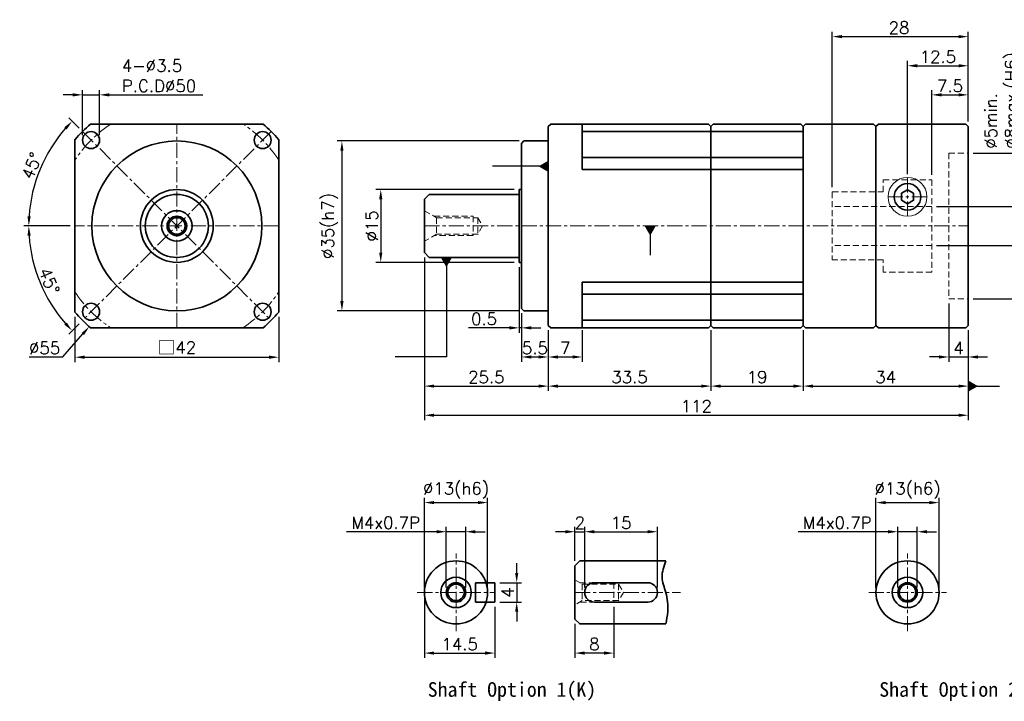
# Model space of a CAD drawing. Header units: millimetres. Extents: x -189 to 775, y -31 to 500.
# Tile 1 of 2: x -189 to 14, y -31 to 109. Entities that reach past the tile are written whole.
import ezdxf

# ---------------------------------------------------------------- set-up
doc = ezdxf.new("R2010")
doc.units = ezdxf.units.MM
doc.header["$LTSCALE"] = 2.5
doc.linetypes.add('CENTER', pattern=[2, 1.25, -0.25, 0.25, -0.25])
doc.linetypes.add('DASHED', pattern=[0.75, 0.5, -0.25])
doc.layers.get('0').update_dxf_attribs({"lineweight": 35})
for name, color, linetype, lineweight in [('DIM', 6, 'Continuous', 18), ('中心線', 1, 'CENTER', 18), ('圖框', 7, 'Continuous', 18), ('虛線', 5, 'DASHED', 18)]:
    doc.layers.add(name, color=color, linetype=linetype, lineweight=lineweight)
doc.styles.get("Standard").update_dxf_attribs({"font": 'romans.shx'})
doc.dimstyles.new('R', dxfattribs={"dimtxt": 2.5, "dimasz": 2, "dimexe": 1, "dimexo": 1, "dimgap": 0.6, "dimtad": 1, "dimtoh": 1, "dimdec": 4, "dimdsep": 46, "dimtxsty": 'Standard', "dimcen": 0.5, "dimdle": 1, "dimclrt": 7, "dimadec": 4, "dimazin": 2, "dimtfac": 1, "dimtdec": 4, "dimtofl": 0, "dimtmove": 0, "dimatfit": 3, "dimfxl": 0, "dimtolj": 1, "dimarcsym": 0})
doc.dimstyles.get("Standard").update_dxf_attribs({"dimtxt": 2.5, "dimasz": 2, "dimexe": 1, "dimexo": 1, "dimgap": 0.6, "dimtad": 1, "dimdec": 4, "dimdsep": 46, "dimtxsty": 'Standard', "dimcen": 0.5, "dimdle": 1, "dimclrt": 7, "dimadec": 4, "dimazin": 2, "dimtfac": 1, "dimtdec": 4, "dimtofl": 0, "dimtmove": 0, "dimatfit": 3, "dimfxl": 0, "dimtolj": 1, "dimarcsym": 0})

# ---------------------------------------------------------------- blocks, each defined once
blk = doc.blocks.new('*D9')
at = {"layer": 'Defpoints', "color": 0}
for p in [(-92.9, 9.75), (-105.9, -8.75), (-92.9, -8.75)]:
    blk.add_point(p, dxfattribs=at)
at = {"layer": 'DIM', "color": 0, "lineweight": -2}
for p, q in [((-105.9, -7.75), (-105.9, 10.75)), ((-92.9, -7.75), (-92.9, 10.75)), ((-103.9, 9.75), (-94.9, 9.75))]:
    blk.add_line(p, q, dxfattribs=at)
at = {"layer": 'DIM', "color": 0}
for points in [[(-103.9, 10.08), (-103.9, 9.42), (-105.9, 9.75)], [(-94.9, 10.08), (-94.9, 9.42), (-92.9, 9.75)]]:
    blk.add_solid(points, dxfattribs=at)
at = {"layer": 'DIM', "color": 7, "insert": (-99.4, 12.25), "char_height": 2.5, "attachment_point": 5}
blk.add_mtext('\\A1;%%C13(h6)', dxfattribs=at)
blk = doc.blocks.new('*D10')
at = {"layer": 'Defpoints', "color": 0}
for p in [(-97.4, 3.75), (-101.4, -8.75), (-97.4, -8.75)]:
    blk.add_point(p, dxfattribs=at)
at = {"layer": 'DIM', "color": 0, "lineweight": -2}
for p, q in [((-101.4, -7.75), (-101.4, 4.75)), ((-97.4, -7.75), (-97.4, 4.75)), ((-103.4, 3.75), (-121.93, 3.75)), ((-97.4, 3.75), (-101.4, 3.75)), ((-95.4, 3.75), (-93.4, 3.75))]:
    blk.add_line(p, q, dxfattribs=at)
at = {"layer": 'DIM', "color": 0}
for points in [[(-103.4, 4.08), (-103.4, 3.42), (-101.4, 3.75)], [(-95.4, 4.08), (-95.4, 3.42), (-97.4, 3.75)]]:
    blk.add_solid(points, dxfattribs=at)
at = {"layer": 'DIM', "color": 7, "insert": (-113.89, 5.6), "char_height": 2.5, "attachment_point": 5}
blk.add_mtext('\\A1;M4x0.7P', dxfattribs=at)
blk = doc.blocks.new('*D11')
at = {"layer": 'Defpoints', "color": 0}
for p in [(-105.9, -8.75), (-91.4, -10.75), (-91.4, -21.25)]:
    blk.add_point(p, dxfattribs=at)
at = {"layer": 'DIM', "color": 0, "lineweight": -2}
for p, q in [((-105.9, -9.75), (-105.9, -22.25)), ((-91.4, -11.75), (-91.4, -22.25)), ((-103.9, -21.25), (-93.4, -21.25))]:
    blk.add_line(p, q, dxfattribs=at)
at = {"layer": 'DIM', "color": 0}
for points in [[(-103.9, -20.92), (-103.9, -21.58), (-105.9, -21.25)], [(-93.4, -20.92), (-93.4, -21.58), (-91.4, -21.25)]]:
    blk.add_solid(points, dxfattribs=at)
at = {"layer": 'DIM', "color": 7, "insert": (-98.65, -19.4), "char_height": 2.5, "attachment_point": 5}
blk.add_mtext('\\A1;14.5', dxfattribs=at)
blk = doc.blocks.new('*D12')
at = {"layer": 'Defpoints', "color": 0}
for p in [(-91.4, -6.75), (-91.4, -10.75), (-86.9, -10.75)]:
    blk.add_point(p, dxfattribs=at)
at = {"layer": 'DIM', "color": 0, "lineweight": -2}
for p, q in [((-86.9, -4.75), (-86.9, -2.75)), ((-90.4, -6.75), (-85.9, -6.75)), ((-86.9, -6.75), (-86.9, -10.75)), ((-90.4, -10.75), (-85.9, -10.75)), ((-86.9, -12.75), (-86.9, -14.75))]:
    blk.add_line(p, q, dxfattribs=at)
at = {"layer": 'DIM', "color": 0}
for points in [[(-87.23, -4.75), (-86.57, -4.75), (-86.9, -6.75)], [(-87.23, -12.75), (-86.57, -12.75), (-86.9, -10.75)]]:
    blk.add_solid(points, dxfattribs=at)
at = {"layer": 'DIM', "color": 7, "insert": (-88.75, -8.75), "char_height": 2.5, "attachment_point": 5, "rotation": 90}
blk.add_mtext('\\A1;4', dxfattribs=at)
blk = doc.blocks.new('*D13')
at = {"layer": 'Defpoints', "color": 0}
for p in [(-72.9, 3.75), (-74.9, -3.25), (-72.9, -8.75)]:
    blk.add_point(p, dxfattribs=at)
at = {"layer": 'DIM', "color": 0, "lineweight": -2}
for p, q in [((-74.9, -2.25), (-74.9, 4.75)), ((-72.9, -7.75), (-72.9, 4.75)), ((-76.9, 3.75), (-78.9, 3.75)), ((-74.9, 3.75), (-72.9, 3.75)), ((-70.9, 3.75), (-68.9, 3.75))]:
    blk.add_line(p, q, dxfattribs=at)
at = {"layer": 'DIM', "color": 0}
for points in [[(-76.9, 4.08), (-76.9, 3.42), (-74.9, 3.75)], [(-70.9, 4.08), (-70.9, 3.42), (-72.9, 3.75)]]:
    blk.add_solid(points, dxfattribs=at)
at = {"layer": 'DIM', "color": 7, "insert": (-73.9, 5.6), "char_height": 2.5, "attachment_point": 5}
blk.add_mtext('\\A1;2', dxfattribs=at)
blk = doc.blocks.new('*D14')
at = {"layer": 'Defpoints', "color": 0}
for p in [(-57.9, 3.75), (-72.9, -8.75), (-57.9, -8.75)]:
    blk.add_point(p, dxfattribs=at)
at = {"layer": 'DIM', "color": 0, "lineweight": -2}
for p, q in [((-72.9, -7.75), (-72.9, 4.75)), ((-57.9, -7.75), (-57.9, 4.75)), ((-70.9, 3.75), (-59.9, 3.75))]:
    blk.add_line(p, q, dxfattribs=at)
at = {"layer": 'DIM', "color": 0}
for points in [[(-70.9, 4.08), (-70.9, 3.42), (-72.9, 3.75)], [(-59.9, 4.08), (-59.9, 3.42), (-57.9, 3.75)]]:
    blk.add_solid(points, dxfattribs=at)
at = {"layer": 'DIM', "color": 7, "insert": (-65.4, 5.6), "char_height": 2.5, "attachment_point": 5}
blk.add_mtext('\\A1;15', dxfattribs=at)
blk = doc.blocks.new('*D15')
at = {"layer": 'Defpoints', "color": 0}
for p in [(-66.9, -10.75), (-74.9, -14.25), (-74.9, -21.25)]:
    blk.add_point(p, dxfattribs=at)
at = {"layer": 'DIM', "color": 0, "lineweight": -2}
for p, q in [((-66.9, -11.75), (-66.9, -22.25)), ((-74.9, -15.25), (-74.9, -22.25)), ((-68.9, -21.25), (-72.9, -21.25))]:
    blk.add_line(p, q, dxfattribs=at)
at = {"layer": 'DIM', "color": 0}
for points in [[(-72.9, -20.92), (-72.9, -21.58), (-74.9, -21.25)], [(-68.9, -20.92), (-68.9, -21.58), (-66.9, -21.25)]]:
    blk.add_solid(points, dxfattribs=at)
at = {"layer": 'DIM', "color": 7, "insert": (-70.9, -19.4), "char_height": 2.5, "attachment_point": 5}
blk.add_mtext('\\A1;8', dxfattribs=at)
blk = doc.blocks.new('*D16')
at = {"layer": 'Defpoints', "color": 0}
for p in [(-86.4, 74.25), (-114.9, 59.25), (-86.4, 59.25)]:
    blk.add_point(p, dxfattribs=at)
at = {"layer": 'DIM', "color": 0, "lineweight": -2}
for p, q in [((-87.4, 74.25), (-115.9, 74.25)), ((-114.9, 72.25), (-114.9, 61.25)), ((-87.4, 59.25), (-115.9, 59.25))]:
    blk.add_line(p, q, dxfattribs=at)
at = {"layer": 'DIM', "color": 0}
for points in [[(-115.23, 72.25), (-114.57, 72.25), (-114.9, 74.25)], [(-115.23, 61.25), (-114.57, 61.25), (-114.9, 59.25)]]:
    blk.add_solid(points, dxfattribs=at)
at = {"layer": 'DIM', "color": 7, "insert": (-116.75, 66.75), "char_height": 2.5, "attachment_point": 5, "rotation": 90}
blk.add_mtext('\\A1;%%C15', dxfattribs=at)
blk = doc.blocks.new('*D21')
at = {"layer": 'Defpoints', "color": 0}
for p in [(-85.4, 84.25), (-122.9, 49.25), (-85.4, 49.25)]:
    blk.add_point(p, dxfattribs=at)
at = {"layer": 'DIM', "color": 0, "lineweight": -2}
for p, q in [((-86.4, 84.25), (-123.9, 84.25)), ((-122.9, 82.25), (-122.9, 51.25)), ((-86.4, 49.25), (-123.9, 49.25))]:
    blk.add_line(p, q, dxfattribs=at)
at = {"layer": 'DIM', "color": 0}
for points in [[(-123.23, 82.25), (-122.57, 82.25), (-122.9, 84.25)], [(-123.23, 51.25), (-122.57, 51.25), (-122.9, 49.25)]]:
    blk.add_solid(points, dxfattribs=at)
at = {"layer": 'DIM', "color": 7, "insert": (-125.4, 66.75), "char_height": 2.5, "attachment_point": 5, "rotation": 90}
blk.add_mtext('\\A1;%%C35(h7)', dxfattribs=at)
blk = doc.blocks.new('*D22')
at = {"layer": 'Defpoints', "color": 0}
for p in [(-86.4, 59.27), (-85.9, 49.75), (-85.9, 45.75)]:
    blk.add_point(p, dxfattribs=at)
at = {"layer": 'DIM', "color": 0, "lineweight": -2}
for p, q in [((-86.4, 58.27), (-86.4, 44.75)), ((-85.9, 48.75), (-85.9, 44.75)), ((-88.4, 45.75), (-96.84, 45.75)), ((-85.9, 45.75), (-86.4, 45.75)), ((-83.9, 45.75), (-81.9, 45.75))]:
    blk.add_line(p, q, dxfattribs=at)
at = {"layer": 'DIM', "color": 0}
for points in [[(-88.4, 46.08), (-88.4, 45.42), (-86.4, 45.75)], [(-83.9, 46.08), (-83.9, 45.42), (-85.9, 45.75)]]:
    blk.add_solid(points, dxfattribs=at)
at = {"layer": 'DIM', "color": 7, "insert": (-93.62, 47.6), "char_height": 2.5, "attachment_point": 5}
blk.add_mtext('\\A1;0.5', dxfattribs=at)
blk = doc.blocks.new('*D23')
at = {"layer": 'Defpoints', "color": 0}
for p in [(-105.9, 61.25), (-80.4, 46.25), (-80.4, 33.75)]:
    blk.add_point(p, dxfattribs=at)
at = {"layer": 'DIM', "color": 0, "lineweight": -2}
for p, q in [((-105.9, 60.25), (-105.9, 32.75)), ((-80.4, 45.25), (-80.4, 32.75)), ((-103.9, 33.75), (-82.4, 33.75))]:
    blk.add_line(p, q, dxfattribs=at)
at = {"layer": 'DIM', "color": 0}
for points in [[(-103.9, 34.08), (-103.9, 33.42), (-105.9, 33.75)], [(-82.4, 34.08), (-82.4, 33.42), (-80.4, 33.75)]]:
    blk.add_solid(points, dxfattribs=at)
at = {"layer": 'DIM', "color": 7, "insert": (-93.15, 35.6), "char_height": 2.5, "attachment_point": 5}
blk.add_mtext('\\A1;25.5', dxfattribs=at)
blk = doc.blocks.new('*D24')
at = {"layer": 'Defpoints', "color": 0}
for p in [(-85.9, 49.75), (-80.4, 46.25), (-80.4, 39.75)]:
    blk.add_point(p, dxfattribs=at)
at = {"layer": 'DIM', "color": 0, "lineweight": -2}
for p, q in [((-85.9, 48.75), (-85.9, 38.75)), ((-80.4, 45.25), (-80.4, 38.75)), ((-83.9, 39.75), (-82.4, 39.75))]:
    blk.add_line(p, q, dxfattribs=at)
at = {"layer": 'DIM', "color": 0}
for points in [[(-83.9, 40.08), (-83.9, 39.42), (-85.9, 39.75)], [(-82.4, 40.08), (-82.4, 39.42), (-80.4, 39.75)]]:
    blk.add_solid(points, dxfattribs=at)
at = {"layer": 'DIM', "color": 7, "insert": (-83.15, 41.6), "char_height": 2.5, "attachment_point": 5}
blk.add_mtext('\\A1;5.5', dxfattribs=at)
blk = doc.blocks.new('*D17')
at = {"layer": 'Defpoints', "color": 0}
for p in [(-80.4, 46.25), (-46.9, 46.25), (-46.9, 33.75)]:
    blk.add_point(p, dxfattribs=at)
at = {"layer": 'DIM', "color": 0, "lineweight": -2}
for p, q in [((-80.4, 45.25), (-80.4, 32.75)), ((-46.9, 45.25), (-46.9, 32.75)), ((-78.4, 33.75), (-48.9, 33.75))]:
    blk.add_line(p, q, dxfattribs=at)
at = {"layer": 'DIM', "color": 0}
for points in [[(-78.4, 34.08), (-78.4, 33.42), (-80.4, 33.75)], [(-48.9, 34.08), (-48.9, 33.42), (-46.9, 33.75)]]:
    blk.add_solid(points, dxfattribs=at)
at = {"layer": 'DIM', "color": 7, "insert": (-63.65, 35.6), "char_height": 2.5, "attachment_point": 5}
blk.add_mtext('\\A1;33.5', dxfattribs=at)
blk = doc.blocks.new('*D18')
at = {"layer": 'Defpoints', "color": 0}
for p in [(6.1, 81.75), (6.1, 51.75), (24.1, 51.75)]:
    blk.add_point(p, dxfattribs=at)
at = {"layer": 'DIM', "color": 0, "lineweight": -2}
for p, q in [((7.1, 81.75), (25.1, 81.75)), ((24.1, 79.75), (24.1, 53.75)), ((7.1, 51.75), (25.1, 51.75))]:
    blk.add_line(p, q, dxfattribs=at)
at = {"layer": 'DIM', "color": 0}
for points in [[(23.77, 79.75), (24.43, 79.75), (24.1, 81.75)], [(23.77, 53.75), (24.43, 53.75), (24.1, 51.75)]]:
    blk.add_solid(points, dxfattribs=at)
at = {"layer": 'DIM', "color": 7, "insert": (21.6, 66.75), "char_height": 2.5, "attachment_point": 5, "rotation": 90}
blk.add_mtext('\\A1;%%C30(H7)', dxfattribs=at)
blk = doc.blocks.new('*D19')
at = {"layer": 'Defpoints', "color": 0}
for p in [(-27.9, 46.25), (6.1, 46.25), (6.1, 33.75)]:
    blk.add_point(p, dxfattribs=at)
at = {"layer": 'DIM', "color": 0, "lineweight": -2}
for p, q in [((-27.9, 45.25), (-27.9, 32.75)), ((6.1, 45.25), (6.1, 32.75)), ((-25.9, 33.75), (4.1, 33.75))]:
    blk.add_line(p, q, dxfattribs=at)
at = {"layer": 'DIM', "color": 0}
for points in [[(-25.9, 34.08), (-25.9, 33.42), (-27.9, 33.75)], [(4.1, 34.08), (4.1, 33.42), (6.1, 33.75)]]:
    blk.add_solid(points, dxfattribs=at)
at = {"layer": 'DIM', "color": 7, "insert": (-10.9, 35.6), "char_height": 2.5, "attachment_point": 5}
blk.add_mtext('\\A1;34', dxfattribs=at)
blk = doc.blocks.new('*D25')
at = {"layer": 'Defpoints', "color": 0}
for p in [(-1.4, 70.75), (-1.4, 62.75), (18.1, 62.75)]:
    blk.add_point(p, dxfattribs=at)
at = {"layer": 'DIM', "color": 0, "lineweight": -2}
for p, q in [((18.1, 70.75), (18.1, 104.44)), ((-0.4, 70.75), (19.1, 70.75)), ((18.1, 64.75), (18.1, 68.75)), ((-0.4, 62.75), (19.1, 62.75))]:
    blk.add_line(p, q, dxfattribs=at)
at = {"layer": 'DIM', "color": 0}
for points in [[(17.77, 68.75), (18.43, 68.75), (18.1, 70.75)], [(17.77, 64.75), (18.43, 64.75), (18.1, 62.75)]]:
    blk.add_solid(points, dxfattribs=at)
at = {"layer": 'DIM', "color": 7, "insert": (9.52, 82.65), "char_height": 2.5, "attachment_point": 1, "rotation": 90}
blk.add_mtext('\\A1;%%C5min.\\P%%C8max.(H6)', dxfattribs=at)
blk = doc.blocks.new('*D26')
at = {"layer": 'Defpoints', "color": 0}
for p in [(2.1, 51.75), (6.1, 46.25), (6.1, 39.75)]:
    blk.add_point(p, dxfattribs=at)
at = {"layer": 'DIM', "color": 0, "lineweight": -2}
for p, q in [((2.1, 50.75), (2.1, 38.75)), ((6.1, 45.25), (6.1, 38.75)), ((0.1, 39.75), (-1.9, 39.75)), ((2.1, 39.75), (6.1, 39.75)), ((8.1, 39.75), (10.1, 39.75))]:
    blk.add_line(p, q, dxfattribs=at)
at = {"layer": 'DIM', "color": 0}
for points in [[(0.1, 40.08), (0.1, 39.42), (2.1, 39.75)], [(8.1, 40.08), (8.1, 39.42), (6.1, 39.75)]]:
    blk.add_solid(points, dxfattribs=at)
at = {"layer": 'DIM', "color": 7, "insert": (4.1, 41.6), "char_height": 2.5, "attachment_point": 5}
blk.add_mtext('\\A1;4', dxfattribs=at)
blk = doc.blocks.new('*D27')
at = {"layer": 'Defpoints', "color": 0}
for p in [(6.1, 99.75), (6.1, 87.25), (-6.4, 76.41)]:
    blk.add_point(p, dxfattribs=at)
at = {"layer": 'DIM', "color": 0, "lineweight": -2}
for p, q in [((-6.4, 77.41), (-6.4, 100.75)), ((-4.4, 99.75), (4.1, 99.75)), ((6.1, 88.25), (6.1, 100.75))]:
    blk.add_line(p, q, dxfattribs=at)
at = {"layer": 'DIM', "color": 0}
for points in [[(-4.4, 100.08), (-4.4, 99.42), (-6.4, 99.75)], [(4.1, 100.08), (4.1, 99.42), (6.1, 99.75)]]:
    blk.add_solid(points, dxfattribs=at)
at = {"layer": 'DIM', "color": 7, "insert": (-0.15, 101.6), "char_height": 2.5, "attachment_point": 5}
blk.add_mtext('\\A1;12.5', dxfattribs=at)
blk = doc.blocks.new('*D28')
at = {"layer": 'Defpoints', "color": 0}
for p in [(6.1, 105.75), (6.1, 87.25), (-21.9, 73.75)]:
    blk.add_point(p, dxfattribs=at)
at = {"layer": 'DIM', "color": 0, "lineweight": -2}
for p, q in [((-21.9, 74.75), (-21.9, 106.75)), ((-19.9, 105.75), (4.1, 105.75)), ((6.1, 88.25), (6.1, 106.75))]:
    blk.add_line(p, q, dxfattribs=at)
at = {"layer": 'DIM', "color": 0}
for points in [[(-19.9, 106.08), (-19.9, 105.42), (-21.9, 105.75)], [(4.1, 106.08), (4.1, 105.42), (6.1, 105.75)]]:
    blk.add_solid(points, dxfattribs=at)
at = {"layer": 'DIM', "color": 7, "insert": (-8.15, 107.6), "char_height": 2.5, "attachment_point": 5}
blk.add_mtext('\\A1;28', dxfattribs=at)
blk = doc.blocks.new('*D29')
at = {"layer": 'Defpoints', "color": 0}
for p in [(-105.9, 61.25), (6.1, 46.25), (6.1, 27.75)]:
    blk.add_point(p, dxfattribs=at)
at = {"layer": 'DIM', "color": 0, "lineweight": -2}
for p, q in [((-105.9, 60.25), (-105.9, 26.75)), ((6.1, 45.25), (6.1, 26.75)), ((-103.9, 27.75), (4.1, 27.75))]:
    blk.add_line(p, q, dxfattribs=at)
at = {"layer": 'DIM', "color": 0}
for points in [[(-103.9, 28.08), (-103.9, 27.42), (-105.9, 27.75)], [(4.1, 28.08), (4.1, 27.42), (6.1, 27.75)]]:
    blk.add_solid(points, dxfattribs=at)
at = {"layer": 'DIM', "color": 7, "insert": (-49.9, 29.6), "char_height": 2.5, "attachment_point": 5}
blk.add_mtext('\\A1;112', dxfattribs=at)
blk = doc.blocks.new('*D30')
at = {"layer": 'Defpoints', "color": 0}
for p in [(-176.33, 86.18), (-183.31, 82), (-177.9, 66.75), (-156.9, 66.75), (-156.9, 66.75)]:
    blk.add_point(p, dxfattribs=at)
at = {"layer": 'DIM', "color": 0, "lineweight": -2}
for p, q in [((-177.03, 86.88), (-179.17, 89.02)), ((-178.9, 66.75), (-188.4, 66.75))]:
    blk.add_line(p, q, dxfattribs=at)
blk.add_arc((-156.9, 66.75), 30.5, 138.7578, 176.2422, dxfattribs=at)
at = {"layer": 'DIM', "color": 0}
for points in [[(-180.08, 87.08), (-179.59, 86.63), (-178.47, 88.32)], [(-187, 68.74), (-187.67, 68.76), (-187.4, 66.75)]]:
    blk.add_solid(points, dxfattribs=at)
at = {"layer": 'DIM', "color": 7, "insert": (-186.79, 79.13), "char_height": 2.5, "attachment_point": 5, "rotation": 67.5}
blk.add_mtext('\\A1;45°', dxfattribs=at)
blk = doc.blocks.new('*D31')
at = {"layer": 'Defpoints', "color": 0}
for p in [(-177.9, 66.75), (-156.9, 66.75), (-156.9, 66.75), (-186.36, 58.86), (-176.34, 47.3)]:
    blk.add_point(p, dxfattribs=at)
at = {"layer": 'DIM', "color": 0, "lineweight": -2}
for p, q in [((-178.9, 66.75), (-188.4, 66.75)), ((-177.05, 46.6), (-179.17, 44.48))]:
    blk.add_line(p, q, dxfattribs=at)
blk.add_arc((-156.9, 66.75), 30.5, 183.7578, 221.2422, dxfattribs=at)
at = {"layer": 'DIM', "color": 0}
for points in [[(-187.67, 64.74), (-187, 64.76), (-187.4, 66.75)], [(-179.59, 46.87), (-180.08, 46.41), (-178.47, 45.18)]]:
    blk.add_solid(points, dxfattribs=at)
at = {"layer": 'DIM', "color": 7, "insert": (-183.2, 55.38), "char_height": 2.5, "attachment_point": 5, "rotation": 293.377}
blk.add_mtext('\\A1;45°', dxfattribs=at)
blk = doc.blocks.new('*D32')
at = {"layer": 'Defpoints', "color": 0}
for p in [(-177.9, 48.99), (-135.9, 48.99), (-135.9, 39.7)]:
    blk.add_point(p, dxfattribs=at)
at = {"layer": 'DIM', "color": 0, "lineweight": -2}
for p, q in [((-177.9, 47.99), (-177.9, 38.7)), ((-135.9, 47.99), (-135.9, 38.7)), ((-175.9, 39.7), (-137.9, 39.7))]:
    blk.add_line(p, q, dxfattribs=at)
at = {"layer": 'DIM', "color": 0}
for points in [[(-175.9, 40.04), (-175.9, 39.37), (-177.9, 39.7)], [(-137.9, 40.04), (-137.9, 39.37), (-135.9, 39.7)]]:
    blk.add_solid(points, dxfattribs=at)
at = {"layer": 'DIM', "color": 7, "insert": (-156.9, 41.66), "char_height": 2.5, "attachment_point": 5}
blk.add_mtext('\\A1;{\\fPMingLiU|b0|i0|c136|p18;\\H1.083x;\\C0;□}42', dxfattribs=at)
blk = doc.blocks.new('*D33')
at = {"layer": 'Defpoints', "color": 0}
for p in [(-172.83, 93.75), (-176.33, 84.43), (-172.83, 84.43)]:
    blk.add_point(p, dxfattribs=at)
at = {"layer": 'DIM', "color": 0, "lineweight": -2}
for p, q in [((-178.33, 93.75), (-180.33, 93.75)), ((-176.33, 85.43), (-176.33, 94.75)), ((-176.33, 93.75), (-172.83, 93.75)), ((-172.83, 85.43), (-172.83, 94.75)), ((-170.83, 93.75), (-151.56, 93.75))]:
    blk.add_line(p, q, dxfattribs=at)
at = {"layer": 'DIM', "color": 0}
for points in [[(-178.33, 94.08), (-178.33, 93.42), (-176.33, 93.75)], [(-170.83, 94.08), (-170.83, 93.42), (-172.83, 93.75)]]:
    blk.add_solid(points, dxfattribs=at)
at = {"layer": 'DIM', "color": 7, "insert": (-168.23, 101.02), "char_height": 2.5, "attachment_point": 1}
blk.add_mtext('\\A1;4-%%C3.5\\PP.C.D%%C50', dxfattribs=at)
blk = doc.blocks.new('*D38')
at = {"layer": 'Defpoints', "color": 0}
for p in [(6.1, 93.75), (6.1, 87.25), (-1.4, 76.25)]:
    blk.add_point(p, dxfattribs=at)
at = {"layer": 'DIM', "color": 0, "lineweight": -2}
for p, q in [((-1.4, 77.25), (-1.4, 94.75)), ((0.6, 93.75), (4.1, 93.75)), ((6.1, 88.25), (6.1, 94.75))]:
    blk.add_line(p, q, dxfattribs=at)
at = {"layer": 'DIM', "color": 0}
for points in [[(0.6, 94.08), (0.6, 93.42), (-1.4, 93.75)], [(4.1, 94.08), (4.1, 93.42), (6.1, 93.75)]]:
    blk.add_solid(points, dxfattribs=at)
at = {"layer": 'DIM', "color": 7, "insert": (2.35, 95.6), "char_height": 2.5, "attachment_point": 5}
blk.add_mtext('\\A1;7.5', dxfattribs=at)
blk = doc.blocks.new('*D40')
at = {"layer": 'Defpoints', "color": 0}
for p in [(-80.4, 46.25), (-73.4, 46.25), (-73.4, 39.75)]:
    blk.add_point(p, dxfattribs=at)
at = {"layer": 'DIM', "color": 0, "lineweight": -2}
for p, q in [((-80.4, 45.25), (-80.4, 38.75)), ((-73.4, 45.25), (-73.4, 38.75)), ((-78.4, 39.75), (-75.4, 39.75))]:
    blk.add_line(p, q, dxfattribs=at)
at = {"layer": 'DIM', "color": 0}
for points in [[(-78.4, 40.08), (-78.4, 39.42), (-80.4, 39.75)], [(-75.4, 40.08), (-75.4, 39.42), (-73.4, 39.75)]]:
    blk.add_solid(points, dxfattribs=at)
at = {"layer": 'DIM', "color": 7, "insert": (-76.9, 41.6), "char_height": 2.5, "attachment_point": 5}
blk.add_mtext('\\A1;7', dxfattribs=at)
blk = doc.blocks.new('*D41')
at = {"layer": 'Defpoints', "color": 0}
for p in [(-138.85, 87.5), (-174.95, 46)]:
    blk.add_point(p, dxfattribs=at)
at = {"layer": 'DIM', "color": 0, "lineweight": -2}
for p, q in [((-156.9, 66.25), (-156.9, 67.25)), ((-157.4, 66.75), (-156.4, 66.75)), ((-180.39, 39.75), (-176.26, 44.49)), ((-187.3, 39.75), (-180.39, 39.75))]:
    blk.add_line(p, q, dxfattribs=at)
at = {"layer": 'DIM', "color": 0}
blk.add_solid([(-176.51, 44.71), (-176.01, 44.27), (-174.95, 46)], dxfattribs=at)
at = {"layer": 'DIM', "color": 7, "insert": (-184.14, 41.6), "char_height": 2.5, "attachment_point": 5}
blk.add_mtext('\\A1;∅55', dxfattribs=at)
blk = doc.blocks.new('*D44')
at = {"layer": 'Defpoints', "color": 0}
for p in [(0.1, 9.75), (-12.9, -8.75), (0.1, -8.75)]:
    blk.add_point(p, dxfattribs=at)
at = {"layer": 'DIM', "color": 0, "lineweight": -2}
for p, q in [((-12.9, -7.75), (-12.9, 10.75)), ((0.1, -7.75), (0.1, 10.75)), ((-10.9, 9.75), (-1.9, 9.75))]:
    blk.add_line(p, q, dxfattribs=at)
at = {"layer": 'DIM', "color": 0}
for points in [[(-10.9, 10.08), (-10.9, 9.42), (-12.9, 9.75)], [(-1.9, 10.08), (-1.9, 9.42), (0.1, 9.75)]]:
    blk.add_solid(points, dxfattribs=at)
at = {"layer": 'DIM', "color": 7, "insert": (-6.4, 12.25), "char_height": 2.5, "attachment_point": 5}
blk.add_mtext('\\A1;%%C13(h6)', dxfattribs=at)
blk = doc.blocks.new('*D42')
at = {"layer": 'Defpoints', "color": 0}
for p in [(-4.4, 3.75), (-8.4, -8.75), (-4.4, -8.75)]:
    blk.add_point(p, dxfattribs=at)
at = {"layer": 'DIM', "color": 0, "lineweight": -2}
for p, q in [((-8.4, -7.75), (-8.4, 4.75)), ((-4.4, -7.75), (-4.4, 4.75)), ((-10.4, 3.75), (-28.93, 3.75)), ((-4.4, 3.75), (-8.4, 3.75)), ((-2.4, 3.75), (-0.4, 3.75))]:
    blk.add_line(p, q, dxfattribs=at)
at = {"layer": 'DIM', "color": 0}
for points in [[(-10.4, 4.08), (-10.4, 3.42), (-8.4, 3.75)], [(-2.4, 4.08), (-2.4, 3.42), (-4.4, 3.75)]]:
    blk.add_solid(points, dxfattribs=at)
at = {"layer": 'DIM', "color": 7, "insert": (-20.89, 5.6), "char_height": 2.5, "attachment_point": 5}
blk.add_mtext('\\A1;M4x0.7P', dxfattribs=at)
blk = doc.blocks.new('*D48')
at = {"layer": 'Defpoints', "color": 0}
for p in [(-46.9, 46.25), (-27.9, 46.25), (-27.9, 33.75)]:
    blk.add_point(p, dxfattribs=at)
at = {"layer": 'DIM', "color": 0, "lineweight": -2}
for p, q in [((-46.9, 45.25), (-46.9, 32.75)), ((-27.9, 45.25), (-27.9, 32.75)), ((-44.9, 33.75), (-29.9, 33.75))]:
    blk.add_line(p, q, dxfattribs=at)
at = {"layer": 'DIM', "color": 0}
for points in [[(-44.9, 34.08), (-44.9, 33.42), (-46.9, 33.75)], [(-29.9, 34.08), (-29.9, 33.42), (-27.9, 33.75)]]:
    blk.add_solid(points, dxfattribs=at)
at = {"layer": 'DIM', "color": 7, "insert": (-37.4, 35.6), "char_height": 2.5, "attachment_point": 5}
blk.add_mtext('\\A1;19', dxfattribs=at)

msp = doc.modelspace()

# ---------------------------------------------------------------- linework, layer by layer
for p, q in [((-80.3995, 87.24944), (-79.8995, 87.74944)), ((-80.3995, 84.24944), (-80.3995, 87.24944)), ((-79.8995, 87.74944), (-47.3995, 87.74944)), ((-73.3995, 78.36839), (-73.3995, 87.74944)), ((-47.3995, 87.74944), (-46.8995, 87.24944)), ((-46.3995, 87.74944), (-46.8995, 87.24944)), ((-46.8995, 87.24944), (-46.8995, 46.24944)), ((-46.8995, 87.24944), (-46.8995, 85.24944)), ((-46.8995, 87.24944), (-46.8995, 46.24944)), ((-46.3995, 87.74944), (-28.3995, 87.74944)), ((-28.3995, 87.74944), (-27.8995, 87.24944)), ((-27.8995, 87.24944), (-27.8995, 46.24944)), ((-27.8995, 87.24944), (-27.8995, 85.24944)), ((-27.3995, 87.74944), (-13.3995, 87.74944)), ((-12.3995, 87.74944), (5.6005, 87.74944)), ((5.6005, 87.74944), (6.1005, 87.24944)), ((6.1005, 87.24944), (6.1005, 46.24944)), ((-27.8995, 86.18275), (-73.3995, 86.18275)), ((-85.8995, 83.74944), (-85.3995, 84.24944)), ((-85.8995, 49.74944), (-85.8995, 83.74944)), ((-85.3995, 84.24944), (-80.3995, 84.24944)), ((-80.3995, 46.24944), (-80.3995, 84.24944)), ((-27.8995, 80.83298), (-73.3995, 80.83298)), ((-27.8995, 78.36839), (-73.3995, 78.36839)), ((-86.3995, 59.24944), (-86.3995, 74.24944)), ((-86.3995, 74.24944), (-85.8995, 74.24944)), ((-85.8995, 59.24944), (-86.3995, 59.24944)), ((-73.3995, 45.74944), (-73.3995, 55.13049)), ((-27.8995, 55.13049), (-73.3995, 55.13049)), ((-27.8995, 52.66589), (-73.3995, 52.66589)), ((-85.3995, 49.24944), (-85.8995, 49.74944)), ((-80.3995, 49.24944), (-85.3995, 49.24944)), ((-27.8995, 47.31612), (-73.3995, 47.31612)), ((-46.8995, 48.24944), (-46.8995, 46.24944)), ((-27.8995, 48.24944), (-27.8995, 46.24944)), ((-79.8995, 45.74944), (-80.3995, 46.24944)), ((-47.3995, 45.74944), (-79.8995, 45.74944)), ((-46.8995, 46.24944), (-47.3995, 45.74944)), ((-46.8995, 46.24944), (-46.3995, 45.74944)), ((-28.3995, 45.74944), (-46.3995, 45.74944)), ((-27.8995, 46.24944), (-28.3995, 45.74944)), ((-27.8995, 46.24944), (-27.3995, 45.74944)), ((-13.3995, 45.74944), (-27.3995, 45.74944)), ((-12.8995, 46.24944), (-12.3995, 45.74944)), ((5.6005, 45.74944), (-12.3995, 45.74944)), ((5.6005, 45.74944), (6.1005, 46.24944)), ((-95.3995, -6.75056), (-91.3995, -6.75056)), ((-95.3995, -10.75056), (-95.3995, -6.75056)), ((-91.3995, -10.75056), (-91.3995, -6.75056)), ((-91.3995, -10.75056), (-95.3995, -10.75056))]:
    msp.add_line(p, q)
at = {"color": 7}
for p, q in [((-46.8995, 46.24944), (-46.8995, 87.24944)), ((-27.8995, 46.24944), (-27.8995, 87.24944)), ((-12.8995, 46.24944), (-12.8995, 87.24944))]:
    msp.add_line(p, q, dxfattribs=at)
at = {"color": 0}
for p, q in [((-27.8995, 87.24944), (-27.3995, 87.74944)), ((-12.8995, 87.24944), (-13.3995, 87.74944)), ((-12.8995, 87.24944), (-12.3995, 87.74944)), ((-12.8995, 46.24944), (-13.3995, 45.74944))]:
    msp.add_line(p, q, dxfattribs=at)
for points in [[(-156.8995, 87.74944), (-174.65478, 87.74944, 0.041788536), (-177.8995, 84.50472), (-177.8995, 48.99416, 0.041788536), (-174.65478, 45.74944), (-156.8995, 45.74944)], [(-156.8995, 87.74944), (-139.14422, 87.74944, -0.041788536), (-135.8995, 84.50472), (-135.8995, 48.99416, -0.041788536), (-139.14422, 45.74944), (-156.8995, 45.74944)]]:
    msp.add_lwpolyline(points, format="xyb")
for points in [[(-86.3995, 60.24944), (-104.8995, 60.24944), (-105.8995, 61.24944), (-105.8995, 72.24944), (-104.8995, 73.24944), (-86.3995, 73.24944)], [(-56.1995, -15.25056), (-73.8995, -15.25056), (-74.8995, -14.25056), (-74.8995, -3.25056), (-73.8995, -2.25056), (-56.1995, -2.25056)]]:
    msp.add_lwpolyline(points)
msp.add_lwpolyline([(-7.6495, 72.02775), (-6.3995, 71.30606), (-5.1495, 72.02775), (-5.1495, 73.47112), (-6.3995, 74.19281), (-7.6495, 73.47112)], close=True)
msp.add_lwpolyline([(-70.8995, -10.75056), (-59.8995, -10.75056, 1), (-59.8995, -6.75056), (-70.8995, -6.75056, 1)], format="xyb", close=True)
for centre, radius in [((-174.57717, 84.42711), 1.75), ((-139.22183, 84.42711), 1.75), ((-6.3995, 72.74944), 2.75), ((-156.8995, 66.74944), 6.5), ((-156.8995, 66.74944), 3.1434), ((-156.8995, 66.74944), 2), ((-156.8995, 66.74944), 1.7), ((-174.57717, 49.07177), 1.75), ((-139.22183, 49.07177), 1.75), ((-99.3995, -8.75056), 6.5), ((-6.3995, -8.75056), 6.5), ((-99.3995, -8.75056), 3.1434), ((-6.3995, -8.75056), 3.1434), ((-99.3995, -8.75056), 2), ((-99.3995, -8.75056), 1.7), ((-6.3995, -8.75056), 2), ((-6.3995, -8.75056), 1.7)]:
    msp.add_circle(centre, radius)
msp.add_circle((-156.8995, 66.74944), 7.5, dxfattribs=at)
for start, end in [(90, 270), (270, 90)]:
    msp.add_arc((-156.8995, 66.74944), 17.5, start, end)
msp.add_spline([(-56.1995, -2.25056), (-56.94597, -5.63853), (-56.1995, -8.75056), (-55.78305, -12.69865), (-56.1995, -15.25056)], degree=3)
at = {"layer": '中心線', "color": 7}
for p, q in [((-156.8995, 45.74944), (-156.8995, 87.74944)), ((-137.45406, 86.19487), (-176.34493, 47.304)), ((-176.32717, 86.21262), (-137.45406, 47.304)), ((-6.3995, 76.74944), (-6.3995, 68.74944)), ((-2.3995, 72.74944), (-10.3995, 72.74944)), ((-135.8995, 66.74944), (-177.8995, 66.74944)), ((-105.8995, 66.74944), (6.1005, 66.74944)), ((-99.3995, -16.75056), (-99.3995, -0.75056)), ((-6.3995, -16.75056), (-6.3995, -0.75056)), ((-107.3995, -8.75056), (-91.3995, -8.75056)), ((-74.8995, -8.75056), (-53.15074, -8.75056)), ((-14.3995, -8.75056), (1.6005, -8.75056))]:
    msp.add_line(p, q, dxfattribs=at)
for start, end in [(122.8598804, 147.1401196), (32.8598804, 57.1401196), (212.8598804, 237.1401196), (302.8598804, 327.1401196)]:
    msp.add_arc((-156.8995, 66.74944), 25, start, end, dxfattribs=at)
at = {"layer": '圖框'}
msp.add_circle((-6.3995, 72.74944), 4, dxfattribs=at)
at = {"layer": '虛線', "color": 7}
for p, q in [((2.1005, 81.74944), (6.1005, 81.74944)), ((2.1005, 81.74944), (2.1005, 51.74944)), ((-11.3995, 73.74944), (-11.3995, 76.24944)), ((-11.3995, 76.24944), (-1.3995, 76.24944)), ((-1.3995, 76.24944), (-1.3995, 57.24944)), ((-21.8995, 73.74944), (-11.3995, 73.74944)), ((-21.8995, 73.74944), (-21.8995, 59.74944)), ((-1.3995, 70.74944), (-21.8995, 70.74944)), ((-103.3995, 68.44944), (-103.3995, 65.04944)), ((-94.8995, 68.44944), (-94.8995, 65.04944)), ((-1.3995, 62.74944), (-21.8995, 62.74944)), ((-11.3995, 59.74944), (-21.8995, 59.74944)), ((-11.3995, 57.24944), (-11.3995, 59.74944)), ((-1.3995, 57.24944), (-11.3995, 57.24944)), ((2.1005, 51.74944), (6.1005, 51.74944)), ((-74.8995, -6.18454), (-73.3995, -7.05056)), ((-73.91911, -6.75056), (-66.8995, -6.75056)), ((-73.3995, -7.05056), (-73.3995, -10.45056)), ((-73.3995, -7.05056), (-65.8995, -7.05056)), ((-66.8995, -6.75056), (-66.8995, -10.75056)), ((-65.8995, -7.05056), (-65.8995, -10.45056)), ((-65.8995, -7.05056), (-64.918, -8.75056)), ((-64.918, -8.75056), (-65.8995, -10.45056)), ((-73.3995, -10.45056), (-74.8995, -11.31659)), ((-66.8995, -10.75056), (-73.91911, -10.75056)), ((-65.8995, -10.45056), (-73.3995, -10.45056))]:
    msp.add_line(p, q, dxfattribs=at)
for points in [[(-105.8995, 69.89281), (-103.3995, 68.44944), (-94.8995, 68.44944), (-93.918, 66.74944), (-94.8995, 65.04944), (-103.3995, 65.04944), (-105.8995, 63.60606)], [(-103.91911, 68.74944), (-95.8995, 68.74944), (-95.8995, 64.74944), (-103.91911, 64.74944)]]:
    msp.add_lwpolyline(points, dxfattribs=at)

# ---------------------------------------------------------------- texts
at = {"char_height": 3, "width": 47.4777489, "attachment_point": 1}
for s, insert in [('{\\fDFKai-SB|b1|i0|c0|p65;Shaft Option 1(K)}', (-105.22394, -27.25056)), ('{\\fDFKai-SB|b1|i0|c0|p65;Shaft Option \\fDFKai-SB|b1|i0|c136|p65;2\\fDFKai-SB|b1|i0|c0|p65;(\\fDFKai-SB|b1|i0|c136|p65;S\\fDFKai-SB|b1|i0|c0|p65;)}', (-12.22394, -27.25056))]:
    msp.add_mtext(s, dxfattribs=dict(at, insert=insert))
at = {"layer": 'DIM', "color": 7, "insert": (11.83562, -4.02947), "char_height": 3.125, "width": 2, "attachment_point": 9}
msp.add_mtext('\\A1;', dxfattribs=at)

# ---------------------------------------------------------------- dimensions: what is measured, and where the dimension line sits
at = {"layer": 'DIM', "color": 7}
for base, p1, p2, picture, middle in [((6.1005, 105.74944), (-21.8995, 73.74944), (6.1005, 87.24944), '*D28', (-8.1495, 105.74944)), ((6.1005, 99.74944), (-6.3995, 76.40568), (6.1005, 87.24944), '*D27', (-0.1495, 99.74944)), ((6.1005, 93.74944), (-1.3995, 76.24944), (6.1005, 87.24944), '*D38', (2.3505, 93.74944)), ((6.1005, 27.74944), (-105.8995, 61.24944), (6.1005, 46.24944), '*D29', (-49.8995, 27.74944)), ((-85.8995, 45.74944), (-86.3995, 59.27444), (-85.8995, 49.74944), '*D22', (-93.61854, 45.74944)), ((6.1005, 39.74944), (2.1005, 51.74944), (6.1005, 46.24944), '*D26', (4.1005, 39.74944)), ((-80.3995, 39.74944), (-85.8995, 49.74944), (-80.3995, 46.24944), '*D24', (-83.1495, 39.74944)), ((6.1005, 33.74944), (-27.8995, 46.24944), (6.1005, 46.24944), '*D19', (-10.8995, 33.74944)), ((-72.8995, 3.74944), (-74.8995, -3.25056), (-72.8995, -8.75056), '*D13', (-73.8995, 3.74944)), ((-91.3995, -21.25056), (-105.8995, -8.75056), (-91.3995, -10.75056), '*D11', (-98.6495, -21.25056)), ((-74.8995, -21.25056), (-66.8995, -10.75056), (-74.8995, -14.25056), '*D15', (-70.8995, -21.25056))]:
    dim = msp.add_linear_dim(base=base, p1=p1, p2=p2, dimstyle='Standard', override={"dimtofl": 1}, dxfattribs=at)
    dim.commit()
    dim.dimension.update_dxf_attribs({"geometry": picture, "text_midpoint": middle, "dimtype": 160})
for base, p1, p2, text, picture, middle in [((18.1005, 62.74944), (-1.3995, 70.74944), (-1.3995, 62.74944), '%%C5min.\\P%%C8max.(H6)', '*D25', (18.1005, 93.2497)), ((-122.8995, 49.24944), (-85.3995, 84.24944), (-85.3995, 49.24944), '%%C<>(h7)', '*D21', (-122.8995, 66.74944)), ((24.1005, 51.74944), (6.1005, 81.74944), (6.1005, 51.74944), '%%C<>(H7)', '*D18', (24.1005, 66.74944)), ((-114.8995, 59.24944), (-86.3995, 74.24944), (-86.3995, 59.24944), '%%C<>', '*D16', (-114.8995, 66.74944))]:
    dim = msp.add_linear_dim(base=base, p1=p1, p2=p2, angle=90, text=text, dimstyle='Standard', override={"dimtofl": 1}, dxfattribs=at)
    dim.commit()
    dim.dimension.update_dxf_attribs({"geometry": picture, "text_midpoint": middle, "dimtype": 160})
dim = msp.add_linear_dim(base=(-172.82717, 93.74944), p1=(-176.32717, 84.42711), p2=(-172.82717, 84.42711), text='4-%%C<>\\PP.C.D%%C50', dimstyle='Standard', override={"dimtofl": 1}, dxfattribs=at)
dim.commit()
dim.dimension.update_dxf_attribs({"geometry": '*D33', "text_midpoint": (-160.19145, 97.68277)})
dim = msp.add_angular_dim_2l(base=(-183.31327, 81.99944), line1=((-156.8995, 66.74944), (-177.8995, 66.74944)), line2=((-156.8995, 66.74944), (-176.32717, 86.17711)), dimstyle='Standard', override={"dimtofl": 1}, dxfattribs=at)
dim.commit()
dim.dimension.update_dxf_attribs({"geometry": '*D30', "text_midpoint": (-186.787, 79.12925)})
at = {"layer": 'DIM', "color": 0}
dim = msp.add_diameter_dim_2p(p1=(-138.85038, 87.49743), p2=(-174.94862, 46.00144), dimstyle='R', dxfattribs=at)
dim.commit()
dim.dimension.update_dxf_attribs({"geometry": '*D41', "text_midpoint": (-184.14213, 39.74944), "dimtype": 163})
at = {"layer": 'DIM', "color": 7}
dim = msp.add_angular_dim_2l(base=(-186.36023, 58.85546), line1=((-156.8995, 66.74944), (-176.34493, 47.304)), line2=((-156.8995, 66.74944), (-177.8995, 66.74944)), dimstyle='Standard', override={"dimtofl": 1}, dxfattribs=at)
dim.commit()
dim.dimension.update_dxf_attribs({"geometry": '*D31', "text_midpoint": (-184.89587, 54.64765), "dimtype": 162})
for base, p1, p2, picture, middle in [((-80.3995, 33.74944), (-105.8995, 61.24944), (-80.3995, 46.24944), '*D23', (-93.1495, 35.59944)), ((-46.8995, 33.74944), (-80.3995, 46.24944), (-46.8995, 46.24944), '*D17', (-63.6495, 35.59944)), ((-73.3995, 39.74944), (-80.3995, 46.24944), (-73.3995, 46.24944), '*D40', (-76.8995, 41.59944)), ((-57.8995, 3.74944), (-72.8995, -8.75056), (-57.8995, -8.75056), '*D14', (-65.3995, 5.59944))]:
    dim = msp.add_linear_dim(base=base, p1=p1, p2=p2, dimstyle='Standard', override={"dimtofl": 1}, dxfattribs=at)
    dim.commit()
    dim.dimension.update_dxf_attribs({"geometry": picture, "text_midpoint": middle})
for base, p1, p2, text, picture, middle in [((-135.8995, 39.70319), (-177.8995, 48.99416), (-135.8995, 48.99416), '{\\fPMingLiU|b0|i0|c136|p18;\\H1.083x;\\C0;□}<>', '*D32', (-156.8995, 39.70319)), ((-92.8995, 9.74944), (-105.8995, -8.75056), (-92.8995, -8.75056), '%%C<>(h6)', '*D9', (-99.3995, 9.74944)), ((0.1005, 9.74944), (-12.8995, -8.75056), (0.1005, -8.75056), '%%C<>(h6)', '*D44', (-6.3995, 9.74944)), ((-97.3995, 3.74944), (-101.3995, -8.75056), (-97.3995, -8.75056), 'M4x0.7P', '*D10', (-113.89444, 3.74944)), ((-4.3995, 3.74944), (-8.3995, -8.75056), (-4.3995, -8.75056), 'M4x0.7P', '*D42', (-20.89444, 3.74944))]:
    dim = msp.add_linear_dim(base=base, p1=p1, p2=p2, text=text, dimstyle='Standard', override={"dimtofl": 1}, dxfattribs=at)
    dim.commit()
    dim.dimension.update_dxf_attribs({"geometry": picture, "text_midpoint": middle, "dimtype": 160})
at = {"layer": 'DIM', "color": 0}
dim = msp.add_linear_dim(base=(-27.8995, 33.74944), p1=(-46.8995, 46.24944), p2=(-27.8995, 46.24944), dimstyle='Standard', dxfattribs=at)
dim.commit()
dim.dimension.update_dxf_attribs({"geometry": '*D48', "text_midpoint": (-37.3995, 35.59944)})
at = {"layer": 'DIM', "color": 7}
dim = msp.add_linear_dim(base=(-86.8995, -10.75056), p1=(-91.3995, -6.75056), p2=(-91.3995, -10.75056), angle=90, dimstyle='Standard', override={"dimtofl": 1}, dxfattribs=at)
dim.commit()
dim.dimension.update_dxf_attribs({"geometry": '*D12', "text_midpoint": (-88.7495, -8.75056)})

# ---------------------------------------------------------------- leaders
for points in [[(-80.3995, 79.03243), (-91.8995, 79.03243)], [(-59.3995, 66.74944), (-59.3995, 60.74944)], [(-101.37625, 60.24944), (-101.37625, 39.74944), (-111.8995, 39.74944)]]:
    msp.add_leader(points, dimstyle='Standard', override={"dimtofl": 1, "dimldrblk": 'DatumFilled'}, dxfattribs=at)
at = {"layer": 'DIM', "color": 0, "ltscale": 2}
msp.add_leader([(6.1005, 33.74944), (12.57545, 33.74944)], dimstyle='Standard', override={"dimldrblk": 'DatumFilled'}, dxfattribs=at)

doc.saveas('drawing.dxf')
